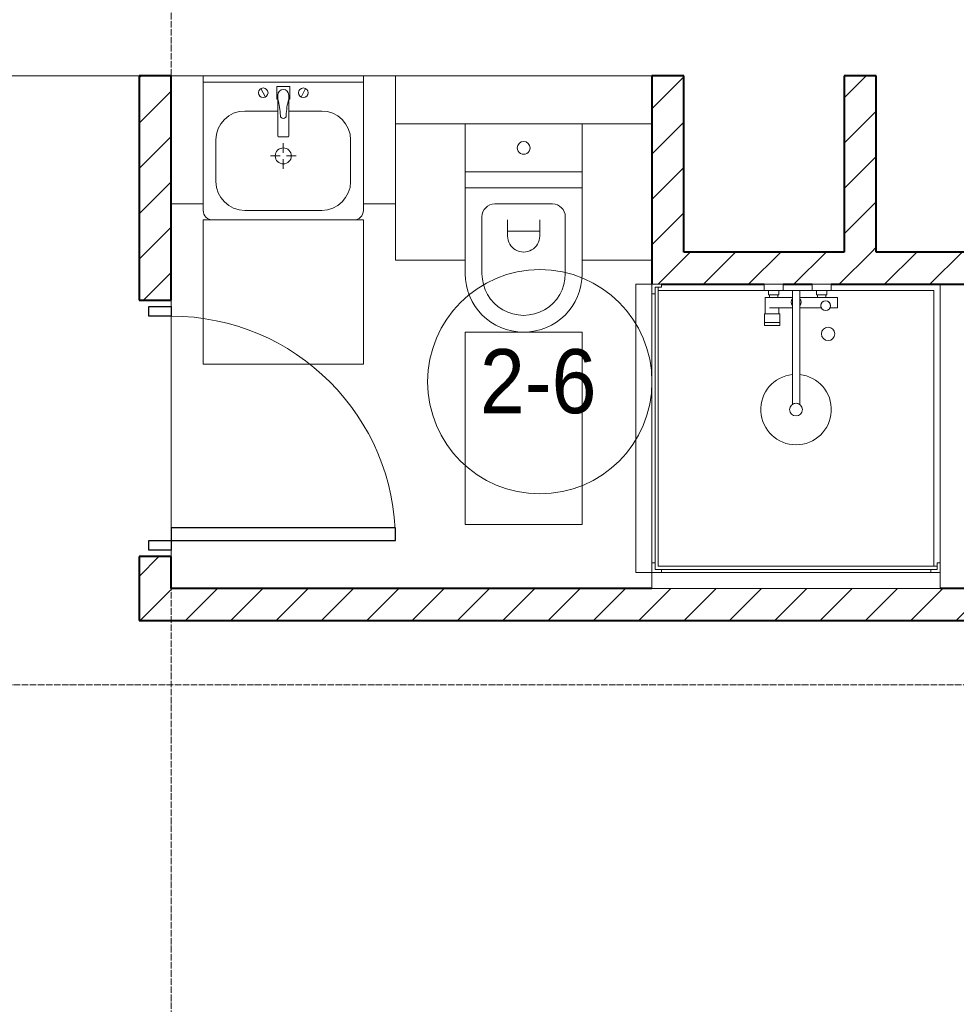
# Model space of a CAD drawing. Header units: millimetres. Extents: x 5617 to 113279, y 7718 to 199432.
# Tile 44 of 79: x 49454 to 52376, y 17803 to 20875. Entities that reach past the tile are written whole.
import ezdxf

# ---------------------------------------------------------------- set-up
doc = ezdxf.new("R2010")
doc.units = ezdxf.units.MM
doc.linetypes.add('ADSK_Линия сетки', pattern=[25, 20, -2.5, 0, -2.5])
doc.linetypes.add('Линия сетки', pattern=[25, 20, -2.5, 0, -2.5])
for name, color, linetype, lineweight in [('Двери', 7, 'Continuous', 18), ('Марки помещений', 7, 'Continuous', 20), ('Мебель', 7, 'Continuous', 18), ('Оси', 7, 'Continuous', 9), ('Перекрытия', 7, 'Continuous', 18), ('Сантехнические приборы', 7, 'Continuous', 18), ('Стены разрез', 7, 'Continuous', 40)]:
    doc.layers.add(name, color=color, linetype=linetype, lineweight=lineweight)
doc.styles.add('Arial_3', font='arial.ttf', dxfattribs={"width": 0.9, "height": 200})
pattern_1 = [(45, (0, 0), (-70.71068, 70.71068), [])]

# ---------------------------------------------------------------- blocks, each defined once
blk = doc.blocks.new('MR_Душевой поддон - Санузел с душем_900х900-2515848-МКСС_К4_L15_51_600_')
at = {"layer": 'Сантехнические приборы', "color": 253, "true_color": 0xaaaaaa}
for p, q in [((-70, 0), (-100, 0)), ((-70, -10), (-70, 0)), ((310, 0), (250.2, 0)), ((250.2, 0), (250.2, -20)), ((310, -20), (310, 0)), ((459.8, 0), (400, 0)), ((400, 0), (400, -20)), ((459.8, -20), (459.8, 0)), ((-100, -30), (-90, -30)), ((-90, -30), (-90, -10)), ((-90, -10), (-70, -10)), ((-80, -10), (-90, -10)), ((-90, -10), (-90, -890)), ((-80, -880), (-80, -10)), ((250.2, -20), (-80, -20)), ((250.2, -20), (310, -20)), ((296, -20), (264, -20)), ((264, -20), (264, -34)), ((296, -34), (296, -20)), ((338.7, -20), (310, -20)), ((361.3, -20), (338.7, -20)), ((338.7, -20), (338.7, -375.1)), ((400, -20), (361.3, -20)), ((361.3, -375.1), (361.3, -20)), ((400, -20), (459.8, -20)), ((446, -20), (414, -20)), ((414, -20), (414, -34)), ((446, -34), (446, -20)), ((780, -20), (459.8, -20)), ((780, -880), (780, -20)), ((800, -870), (800, 0)), ((266.7, -42), (253.8, -42)), ((253.8, -42), (253.8, -92.5)), ((264, -34), (296, -34)), ((293.6, -34), (266.7, -34)), ((266.7, -34), (266.7, -42)), ((338.7, -42), (266.7, -42)), ((266.7, -42), (293.6, -42)), ((293.6, -42), (293.6, -34)), ((479.1, -42), (361.3, -42)), ((414, -34), (446, -34)), ((443.3, -34), (416.4, -34)), ((416.4, -34), (416.4, -42)), ((416.4, -42), (443.3, -42)), ((443.3, -42), (443.3, -34)), ((479.1, -73.7), (479.1, -42)), ((266.7, -73.7), (338.7, -73.7)), ((296.6, -92.5), (296.6, -73.7)), ((361.3, -73.7), (428.7, -73.7)), ((455.7, -73.7), (479.1, -73.7)), ((298.9, -92.5), (251.9, -92.5)), ((251.9, -92.5), (251.9, -120)), ((251.9, -120), (298.9, -120)), ((298.9, -120), (251.9, -120)), ((251.9, -120), (251.9, -129.1)), ((253.8, -92.5), (296.6, -92.5)), ((298.9, -120), (298.9, -92.5)), ((298.9, -129.1), (298.9, -120)), ((251.9, -129.1), (298.9, -129.1)), ((-90, -870), (-100, -870)), ((-90, -890), (-90, -870)), ((-70, -890), (-90, -890)), ((-90, -890), (790, -890)), ((790, -880), (-80, -880)), ((-70, -900), (-70, -890)), ((790, -890), (770, -890)), ((770, -890), (770, -900)), ((800, -870), (790, -870)), ((790, -870), (790, -890)), ((790, -890), (790, -880)), ((800, -900), (800, -870))]:
    blk.add_line(p, q, dxfattribs=at)
for centre, radius, start, end in [((350, -56.1), 15.5, 137.0093, 222.9907), ((350, -56.1), 15.5, 317.0093, 42.9907), ((442.2, -67.2), 15, 334.0483, 205.9517), ((442.2, -67.2), 15, 0, 180), ((442.2, -67.2), 15, 180, 360), ((450, -155.2), 20.9, 0, 180), ((450, -155.2), 20.9, 180, 0), ((350, -391.5), 110, 95.916, 84.084), ((350, -391.5), 20, 0, 180), ((350, -391.5), 20, 180, 360), ((350, -391.5), 20, 55.4667, 124.5333)]:
    blk.add_arc(centre, radius, start, end, dxfattribs=at)
blk = doc.blocks.new('MR_Зона обслуживания - MR_Зона обслуживания-2638758-МКСС_К4_L15_51_600_')
at = {"layer": 'Мебель', "lineweight": 9}
for p, q in [((450, 0), (-450, 0)), ((-450, 0), (-450, -50)), ((450, -50), (450, 0)), ((-450, -50), (450, -50))]:
    blk.add_line(p, q, dxfattribs=at)
blk = doc.blocks.new('MR_Унитаз напольный - Санузел с ванной-2638740-МКСС_К4_L15_51_600_')
at = {"layer": 'Сантехнические приборы', "color": 253, "true_color": 0xaaaaaa}
for p, q in [((-182.5, 0), (-182.5, 267.5)), ((-130, 267.5), (-130, 90)), ((130, 90), (130, 267.5)), ((182.5, 267.5), (182.5, 0)), ((-50, 150), (-50, 100)), ((-50, 135), (50, 135)), ((50, 100), (50, 150)), ((-90, 50), (90, 50)), ((182.5, 0), (-182.5, 0)), ((-182.5, -50), (-182.5, 0)), ((-182.5, 0), (182.5, 0)), ((182.5, 0), (182.5, -50)), ((-182.5, -50), (182.5, -50)), ((-182.5, -200), (-182.5, -50)), ((182.5, -50), (-182.5, -50)), ((182.5, -50), (182.5, -200)), ((182.5, -200), (-182.5, -200))]:
    blk.add_line(p, q, dxfattribs=at)
for centre, radius, start, end in [((0, 267.5), 182.5, 0, 180), ((0, 267.5), 130, 360, 180), ((0, 150), 50, 360, 180), ((-90, 90), 40, 180, 270), ((90, 90), 40, 270, 360), ((0, -125), 20, 360, 180), ((0, -125), 20, 180, 360)]:
    blk.add_arc(centre, radius, start, end, dxfattribs=at)
blk = doc.blocks.new('MR_Зона обслуживания - MR_Зона обслуживания-V7-МКСС_К4_L15_51_600_')
at = {"layer": 'Мебель', "lineweight": 9}
for p, q in [((182.5, 600), (-182.5, 600)), ((-182.5, 600), (-182.5, 0)), ((182.5, 0), (182.5, 600)), ((-182.5, 0), (182.5, 0))]:
    blk.add_line(p, q, dxfattribs=at)
blk = doc.blocks.new('MR_Зона обслуживания - MR_Зона обслуживания-V45-МКСС_К4_L15_51_600_')
at = {"layer": 'Мебель', "lineweight": 9}
for p, q in [((108.75, 425), (-108.75, 425)), ((108.75, 250), (108.75, 425)), ((-108.75, 0), (108.75, 0))]:
    blk.add_line(p, q, dxfattribs=at)
blk = doc.blocks.new('MR_Зона обслуживания - MR_Зона обслуживания-V46-МКСС_К4_L15_51_600_')
at = {"layer": 'Мебель', "lineweight": 9}
for p, q in [((108.75, 425), (-108.75, 425)), ((-108.75, 0), (108.75, 0))]:
    blk.add_line(p, q, dxfattribs=at)
blk = doc.blocks.new('MR_Тумба-Умывальник с зеркалом - Тумба-умывальник_500-V47-МКСС_К4_L15_51_600_')
at = {"layer": 'Сантехнические приборы', "color": 253, "true_color": 0xaaaaaa}
for p, q in [((250, 0), (-250, 0)), ((-250, -20), (250, -20)), ((-69.7, -39.8), (-55.6, -66.3)), ((20, -33.1), (-20, -33.1)), ((-20, -33.1), (-20, -73.1)), ((-17, -60), (-17, -73.1)), ((17, -73.1), (17, -60)), ((20, -73.1), (20, -33.1)), ((69.7, -39.8), (55.6, -66.3)), ((-20, -73.1), (-17, -73.1)), ((-17, -73.1), (-17, -187.9)), ((17, -187.9), (17, -73.1)), ((17, -73.1), (20, -73.1)), ((-17, -110), (-120, -110)), ((120, -110), (17, -110)), ((-210, -200), (-210, -330)), ((-14, -190.9), (14, -190.9)), ((0, -210), (0, -240)), ((210, -330), (210, -200)), ((-10, -250), (-40, -250)), ((0, -290), (0, -260)), ((40, -250), (10, -250)), ((-250, -400), (-250, -420)), ((-120, -420), (120, -420)), ((250, -420), (250, -400))]:
    blk.add_line(p, q, dxfattribs=at)
for centre, radius, start, end in [((-62.7, -53.1), 15, 360, 180), ((-62.7, -53.1), 15, 180, 360), ((0, -60), 17, 360, 180), ((62.7, -53.1), 15, 360, 180), ((62.7, -53.1), 15, 180, 360), ((-217.6, -129.9), 208.5, 1.5946, 15.8177), ((217.6, -129.9), 208.5, 164.1823, 178.4054), ((-120, -200), 90, 90, 180), ((120, -200), 90, 360, 90), ((0, -124.1), 9.19, 180, 360), ((-14, -187.9), 3, 180, 270), ((-14, -187.9), 3, 195, 255), ((14, -187.9), 3, 270, 0), ((14, -187.9), 3, 285, 345), ((0, -250), 25, 0, 180), ((0, -250), 25, 180, 0), ((-120, -330), 90, 180, 270), ((120, -330), 90, 270, 360), ((-220, -420), 30, 180, 270), ((220, -420), 30, 270, 360)]:
    blk.add_arc(centre, radius, start, end, dxfattribs=at)
blk = doc.blocks.new('MR_Зона обслуживания - MR_Зона обслуживания-2638755-МКСС_К4_L15_51_600_')
at = {"layer": 'Мебель', "lineweight": 9}
for p, q in [((250, 0), (-250, 0)), ((-250, 0), (-250, -450)), ((250, -450), (250, 0)), ((-250, -450), (250, -450))]:
    blk.add_line(p, q, dxfattribs=at)
blk = doc.blocks.new('MR_Зона обслуживания - MR_Зона обслуживания-V48-МКСС_К4_L15_51_600_')
at = {"layer": 'Мебель', "lineweight": 9}
for p, q in [((50, 0), (-50, 0)), ((-50, 0), (-50, -400)), ((50, -400), (50, 0)), ((-50, -400), (50, -400))]:
    blk.add_line(p, q, dxfattribs=at)
blk = doc.blocks.new('MR_Зона обслуживания - MR_Зона обслуживания-V49-МКСС_К4_L15_51_600_')
at = {"layer": 'Мебель', "lineweight": 9}
for p, q in [((50, 0), (-50, 0)), ((50, -400), (50, 0)), ((-50, -400), (50, -400))]:
    blk.add_line(p, q, dxfattribs=at)
blk = doc.blocks.new('A_DOR_Door - Вн_3_Одинарная_800x2100-3001493-МКСС_К4_L15_51_600_')
at = {"layer": 'Двери', "color": 253, "lineweight": 30, "true_color": 0xaaaaaa}
for p, q in [((-380, 20), (-350, 20)), ((-380, -50), (-380, 20)), ((-350, 20), (-350, -50)), ((350, -50), (350, 20)), ((350, 20), (380, 20)), ((380, 20), (380, -50)), ((-350, -50), (-380, -50)), ((-350, -50), (-350, -750)), ((-310, -50), (-350, -50)), ((-350, -50), (-350, -750)), ((-310, -750), (-310, -50)), ((380, -50), (350, -50)), ((-350, -750), (-310, -750))]:
    blk.add_line(p, q, dxfattribs=at)
at = {"layer": 'Двери', "color": 254, "lineweight": 9, "true_color": 0xd4d4d4}
blk.add_arc((-350, -50), 700, 270, 0, dxfattribs=at)
blk = doc.blocks.new('135_SLK_K4_AR_rvt-1-МКСС_К4_L15_51_600_')
at = {"layer": 'Стены разрез', "lineweight": 9, "true_color": 0xaaaaaa}
h = blk.add_hatch(dxfattribs=at)
h.set_pattern_fill('FP_3', color=253, style=0, pattern_type=2)
h.set_pattern_definition(pattern_1)
h.paths.add_polyline_path([(119450, 19100), (119450, 19200), (119350, 19200), (119350, 19100)])
h.paths.add_polyline_path([(119350, 20000), (119450, 20000), (119450, 20700), (119350, 20700), (119350, 20563.9)])
h = blk.add_hatch(dxfattribs=at)
h.set_pattern_fill('FP_3', color=253, style=0, pattern_type=2)
h.set_pattern_definition(pattern_1)
h.paths.add_polyline_path([(121050, 20150), (121050, 20700), (120950, 20700), (120950, 20150), (120960.5, 20150)])
h = blk.add_hatch(dxfattribs=at)
h.set_pattern_fill('FP_3', color=253, style=0, pattern_type=2)
h.set_pattern_definition(pattern_1)
h.paths.add_polyline_path([(121550, 20150), (121650, 20150), (121650, 20700), (121550, 20700), (121550, 20265)])
h = blk.add_hatch(dxfattribs=at)
h.set_pattern_fill('FP_3', color=253, style=0, pattern_type=2)
h.set_pattern_definition(pattern_1)
h.paths.add_polyline_path([(120950, 20050), (122150, 20050), (122150, 20150), (120950, 20150)])
h = blk.add_hatch(dxfattribs=at)
h.set_pattern_fill('FP_3', color=253, style=0, pattern_type=2)
h.set_pattern_definition(pattern_1)
h.paths.add_polyline_path([(119350, 19000), (122150, 19000), (122150, 19100), (119350, 19100)])
at = {"layer": 'Перекрытия', "color": 253, "true_color": 0xaaaaaa}
for p, q in [((119350, 20700), (116800, 20700)), ((120050, 20700), (119550, 20700)), ((120950, 20700), (120150, 20700)), ((119450, 19980), (119450, 20000)), ((119450, 20000), (119450, 19980)), ((119450, 19290), (119450, 19950)), ((119450, 19950), (119450, 19290)), ((119450, 19200), (119450, 19220)), ((119450, 19220), (119450, 19200))]:
    blk.add_line(p, q, dxfattribs=at)
at = {"layer": 'Стены разрез', "color": 253, "true_color": 0xaaaaaa}
for p, q in [((119450, 20700), (119350, 20700)), ((119350, 20700), (119350, 20000)), ((119450, 20000), (119450, 20700)), ((121050, 20700), (120950, 20700)), ((120950, 20700), (120950, 20150)), ((121050, 20150), (121050, 20700)), ((121650, 20700), (121550, 20700)), ((121550, 20700), (121550, 20150)), ((121650, 20150), (121650, 20700)), ((120950, 20150), (120950, 20050)), ((121550, 20150), (121050, 20150)), ((122150, 20150), (121650, 20150)), ((120980, 20050), (121300.2, 20050)), ((121360, 20050), (121450, 20050)), ((121509.8, 20050), (122150, 20050)), ((119350, 20000), (119450, 20000)), ((119450, 19200), (119350, 19200)), ((119350, 19200), (119350, 19100)), ((119450, 19100), (119450, 19200)), ((119350, 19100), (119350, 19000)), ((120950, 19100), (119450, 19100)), ((122150, 19100), (121850, 19100)), ((119350, 19000), (122150, 19000))]:
    blk.add_line(p, q, dxfattribs=at)
at = {"layer": 'Двери', "color": 253, "lineweight": 18, "true_color": 0xaaaaaa, "rotation": 90}
blk.add_blockref('A_DOR_Door - Вн_3_Одинарная_800x2100-3001493-МКСС_К4_L15_51_600_', (119400, 19600), dxfattribs=at)
at = {"layer": 'Мебель', "color": 253, "lineweight": 18, "true_color": 0xaaaaaa}
for name, p in [('MR_Зона обслуживания - MR_Зона обслуживания-V49-МКСС_К4_L15_51_600_', (119500, 20700)), ('MR_Зона обслуживания - MR_Зона обслуживания-V48-МКСС_К4_L15_51_600_', (120100, 20700)), ('MR_Зона обслуживания - MR_Зона обслуживания-2638755-МКСС_К4_L15_51_600_', (119800, 20250)), ('MR_Зона обслуживания - MR_Зона обслуживания-2638758-МКСС_К4_L15_51_600_', (121400, 19150))]:
    blk.add_blockref(name, p, dxfattribs=at)
for name, p, rotation in [('MR_Зона обслуживания - MR_Зона обслуживания-V45-МКСС_К4_L15_51_600_', (120258.8, 20550), 180), ('MR_Зона обслуживания - MR_Зона обслуживания-V46-МКСС_К4_L15_51_600_', (120841.3, 20550), 180), ('MR_Зона обслуживания - MR_Зона обслуживания-2638758-МКСС_К4_L15_51_600_', (120950, 19600), 269.9999999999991), ('MR_Зона обслуживания - MR_Зона обслуживания-V7-МКСС_К4_L15_51_600_', (120550, 19900), 180)]:
    blk.add_blockref(name, p, dxfattribs=dict(at, rotation=rotation))
at = {"layer": 'Сантехнические приборы', "color": 253, "lineweight": 18, "true_color": 0xaaaaaa}
for name, p in [('MR_Тумба-Умывальник с зеркалом - Тумба-умывальник_500-V47-МКСС_К4_L15_51_600_', (119800, 20700)), ('MR_Душевой поддон - Санузел с душем_900х900-2515848-МКСС_К4_L15_51_600_', (121050, 20050))]:
    blk.add_blockref(name, p, dxfattribs=at)
at = {"layer": 'Сантехнические приборы', "color": 253, "lineweight": 18, "true_color": 0xaaaaaa, "rotation": 180}
blk.add_blockref('MR_Унитаз напольный - Санузел с ванной-2638740-МКСС_К4_L15_51_600_', (120550, 20350), dxfattribs=at)
blk = doc.blocks.new('050_Марка_Помещение - Номер-620969-МКСС_К4_L15_51_600_')
at = {"layer": 'Марки помещений'}
blk.add_circle((0, 0), 3.5, dxfattribs=at)

msp = doc.modelspace()

# ---------------------------------------------------------------- linework, layer by layer
at = {"layer": 'Оси', "linetype": 'Линия сетки'}
msp.add_line((49926.3, 13295.7), (49926.3, 33150), dxfattribs=at)
at = {"layer": 'Оси', "linetype": 'ADSK_Линия сетки'}
msp.add_line((67226.3, 18800), (25128.4, 18800), dxfattribs=at)

# ---------------------------------------------------------------- block references
at = {"lineweight": 5}
msp.add_blockref('135_SLK_K4_AR_rvt-1-МКСС_К4_L15_51_600_', (-69523.7, 0), dxfattribs=at)
at = {"layer": 'Марки помещений', "xscale": 99.99999999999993, "yscale": 99.99999999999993, "zscale": 99.99999999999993}
msp.add_blockref('050_Марка_Помещение - Номер-620969-МКСС_К4_L15_51_600_', (51076.7, 19745.4), dxfattribs=at)

# ---------------------------------------------------------------- texts
at = {"layer": 'Марки помещений', "lineweight": 9, "insert": (50890.1, 19847.1), "char_height": 200, "width": 447.342, "attachment_point": 1, "style": 'Arial_3'}
msp.add_mtext('2-6', dxfattribs=at)

doc.saveas('drawing.dxf')
